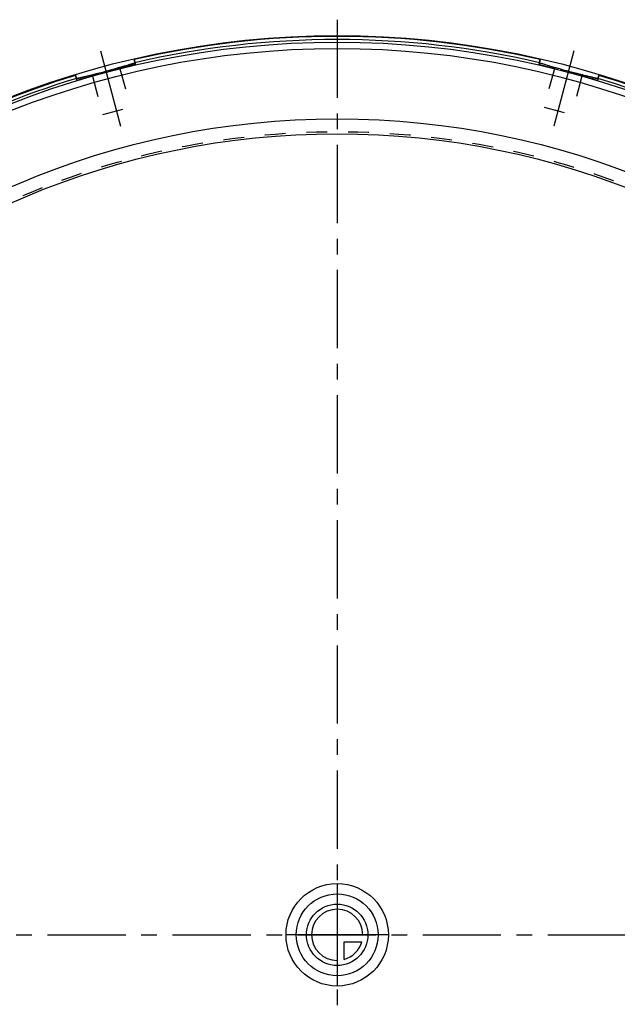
# Model space of a CAD drawing. Header units: millimetres. Extents: x 214 to 786, y 214 to 786.
# Tile 3 of 4: x 401 to 588, y 478 to 786. Entities that reach past the tile are written whole.
import ezdxf

# ---------------------------------------------------------------- set-up
doc = ezdxf.new("R2010")
doc.units = ezdxf.units.MM
doc.header["$LTSCALE"] = 65.185185
doc.linetypes.add('CENTER', pattern=[0.6, 0.375, -0.075, 0.075, -0.075])
doc.linetypes.add('HIDDEN', pattern=[0.2, 0.1, -0.1])
for name, color, linetype in [('KONST.EL_MIT_GEO', 7, 'CONTINUOUS'), ('KURVEN', 7, 'CONTINUOUS'), ('L1', 7, 'CONTINUOUS')]:
    doc.layers.add(name, color=color, linetype=linetype)

msp = doc.modelspace()

# ---------------------------------------------------------------- linework, layer by layer
at = {"layer": 'KONST.EL_MIT_GEO', "color": 2, "linetype": 'CENTER'}
for p, q in [((425.98, 776.25), (432.29, 752.69)), ((574.02, 776.25), (567.71, 752.69))]:
    msp.add_line(p, q, dxfattribs=at)
at = {"layer": 'KONST.EL_MIT_GEO', "color": 7, "linetype": 'Continuous'}
for p, q in [((436.54, 773.52), (436.49, 773.73)), ((563.46, 773.52), (563.51, 773.73)), ((418.19, 768.61), (418.14, 768.81)), ((581.81, 768.61), (581.86, 768.81))]:
    msp.add_line(p, q, dxfattribs=at)
at = {"layer": 'KONST.EL_MIT_GEO', "color": 8, "linetype": 'HIDDEN'}
for p, q in [((436.54, 773.52), (436.97, 771.95)), ((436.59, 773.35), (436.54, 773.52)), ((563.46, 773.52), (563.03, 771.95)), ((563.46, 773.52), (563.41, 773.35)), ((436.96, 771.95), (418.62, 767.04)), ((427.68, 769.9), (428.43, 770.1)), ((432.09, 770.65), (435.3, 758.67)), ((581.38, 767.04), (563.04, 771.95)), ((567.91, 770.65), (564.7, 758.67)), ((572.32, 769.9), (573.07, 769.7)), ((418.19, 768.61), (418.61, 767.03)), ((418.19, 768.61), (418.24, 768.44)), ((423.49, 768.34), (426.7, 756.36)), ((576.51, 768.34), (573.3, 756.36)), ((581.81, 768.61), (581.39, 767.03)), ((581.76, 768.44), (581.81, 768.61)), ((426.7, 756.36), (435.3, 758.67)), ((564.7, 758.67), (573.3, 756.36))]:
    msp.add_line(p, q, dxfattribs=at)
at = {"layer": 'KONST.EL_MIT_GEO', "color": 7, "linetype": 'Continuous'}
for radius in [281, 279, 277, 255, 250.35]:
    msp.add_circle((500, 500), radius, dxfattribs=at)
at = {"layer": 'KONST.EL_MIT_GEO', "color": 8, "linetype": 'HIDDEN'}
msp.add_circle((500, 500), 251, dxfattribs=at)
at = {"layer": 'KONST.EL_MIT_GEO', "color": 7, "linetype": 'Continuous'}
for centre, radius, start, end in [((500, 500), 280.79, 76.9389, 103.0611), ((500, 500), 279.79, 76.9359, 103.0641), ((223.16, 1532.56), 789.61, 284.81239, 285.01173), ((230.08, 1508.12), 764.22, 284.98536, 285.21387), ((776.53, 1532.64), 789.61, 254.81239, 255.01173), ((795.7, 1603.28), 862.8, 254.99523, 255.14823), ((500, 500), 280.79, 106.9389, 73.0611), ((500, 500), 279.79, 140.3256, 73.0641), ((500, 500), 279.79, 106.9359, 128.9423)]:
    msp.add_arc(centre, radius, start, end, dxfattribs=at)
at = {"layer": 'KONST.EL_MIT_GEO', "color": 8, "linetype": 'HIDDEN'}
for centre, radius, start, end in [((242.28, 1463.13), 717.6, 285.03525, 285.2168), ((500, 500), 279.79, 139.92, 73.0641)]:
    msp.add_arc(centre, radius, start, end, dxfattribs=at)
at = {"layer": 'KONST.EL_MIT_GEO', "color": 7, "linetype": 'Continuous'}
for points, knots in [([(436.76, 772.55), (436.69, 772.5), (436.49, 772.41), (435.86, 772.18), (434.65, 771.81), (432.81, 771.29), (431.4, 770.9), (430.62, 770.69)], [0, 0, 0, 0, 0.037092, 0.102986, 0.316346, 0.623649, 1, 1, 1, 1]), ([(436.54, 773.52), (436.56, 773.47), (436.61, 773.27), (436.67, 773.07), (436.7, 772.92)], [0, 0, 0, 0, 0.267385, 1, 1, 1, 1]), ([(436.77, 772.57), (436.77, 772.57), (436.76, 772.56), (436.76, 772.55), (436.76, 772.55)], [0, 0, 0, 0, 0.603532, 1, 1, 1, 1]), ([(563.24, 772.55), (563.22, 772.57), (563.25, 772.7), (563.28, 772.88), (563.37, 773.18), (563.42, 773.4), (563.46, 773.52)], [0, 0, 0, 0, 0.091799, 0.310232, 0.628851, 1, 1, 1, 1]), ([(569.67, 770.61), (568.86, 770.83), (567.38, 771.23), (565.45, 771.78), (564.19, 772.16), (563.53, 772.41), (563.31, 772.5), (563.24, 772.55)], [0, 0, 0, 0, 0.375211, 0.683032, 0.897149, 0.963126, 1, 1, 1, 1]), ([(579.96, 767.92), (579.6, 768.01), (577.79, 768.44), (575.99, 768.92), (574.54, 769.3)], [0, 0, 0, 0, 0.196967, 1, 1, 1, 1]), ([(418.5, 767.66), (418.47, 767.66), (418.43, 767.79), (418.36, 767.96), (418.28, 768.27), (418.22, 768.49), (418.19, 768.61)], [0, 0, 0, 0, 0.091799, 0.310232, 0.628851, 1, 1, 1, 1]), ([(420.05, 767.93), (419.71, 767.85), (419.2, 767.75), (418.67, 767.64), (418.5, 767.66)], [0, 0, 0, 0, 0.668649, 1, 1, 1, 1]), ([(425.03, 769.19), (424.54, 769.06), (422.88, 768.63), (421.23, 768.2), (420.05, 767.93)], [0, 0, 0, 0, 0.294103, 1, 1, 1, 1]), ([(581.5, 767.66), (581.33, 767.64), (580.81, 767.75), (580.3, 767.85), (579.96, 767.92)], [0, 0, 0, 0, 0.331487, 1, 1, 1, 1]), ([(581.52, 767.67), (581.52, 767.67), (581.52, 767.66), (581.51, 767.66), (581.5, 767.66)], [0, 0, 0, 0, 0.603532, 1, 1, 1, 1]), ([(581.81, 768.61), (581.79, 768.55), (581.74, 768.35), (581.69, 768.15), (581.64, 768)], [0, 0, 0, 0, 0.267385, 1, 1, 1, 1])]:
    msp.add_open_spline(points, degree=3, knots=knots, dxfattribs=at)
at = {"layer": 'KONST.EL_MIT_GEO', "color": 8, "linetype": 'HIDDEN'}
for points, knots in [([(430.63, 770.69), (431.35, 770.89), (432.68, 771.25), (434.45, 771.75), (435.74, 772.15), (436.42, 772.37), (436.66, 772.49)], [0, 0, 0, 0, 0.357714, 0.656562, 0.875619, 1, 1, 1, 1]), ([(436.76, 772.63), (436.76, 772.67), (436.71, 772.91), (436.64, 773.15), (436.59, 773.35)], [0, 0, 0, 0, 0.164428, 1, 1, 1, 1]), ([(436.76, 772.55), (436.76, 772.55), (436.77, 772.58), (436.77, 772.61), (436.76, 772.63)], [0, 0, 0, 0, 0.338615, 1, 1, 1, 1]), ([(563.24, 772.63), (563.23, 772.62), (563.23, 772.6), (563.23, 772.58), (563.23, 772.57)], [0, 0, 0, 0, 0.561212, 1, 1, 1, 1]), ([(563.23, 772.57), (563.23, 772.57), (563.24, 772.56), (563.24, 772.55), (563.24, 772.55)], [0, 0, 0, 0, 0.603629, 1, 1, 1, 1]), ([(563.25, 772.7), (563.24, 772.69), (563.24, 772.66), (563.24, 772.64), (563.24, 772.63)], [0, 0, 0, 0, 0.53935, 1, 1, 1, 1]), ([(563.41, 773.35), (563.38, 773.24), (563.34, 773.1), (563.3, 772.95), (563.3, 772.92)], [0, 0, 0, 0, 0.77382, 1, 1, 1, 1]), ([(574.55, 769.3), (575.08, 769.16), (576.88, 768.69), (578.68, 768.22), (579.96, 767.92)], [0, 0, 0, 0, 0.294548, 1, 1, 1, 1]), ([(418.24, 768.44), (418.27, 768.32), (418.31, 768.18), (418.35, 768.03), (418.36, 768)], [0, 0, 0, 0, 0.77382, 1, 1, 1, 1]), ([(418.42, 767.79), (418.43, 767.78), (418.44, 767.75), (418.45, 767.73), (418.45, 767.72)], [0, 0, 0, 0, 0.53935, 1, 1, 1, 1]), ([(418.45, 767.72), (418.45, 767.71), (418.46, 767.69), (418.47, 767.68), (418.48, 767.67)], [0, 0, 0, 0, 0.561212, 1, 1, 1, 1]), ([(418.48, 767.67), (418.48, 767.67), (418.48, 767.66), (418.49, 767.66), (418.5, 767.66)], [0, 0, 0, 0, 0.603629, 1, 1, 1, 1]), ([(418.64, 767.66), (418.68, 767.66), (418.86, 767.68), (419.04, 767.71), (419.18, 767.74)], [0, 0, 0, 0, 0.190867, 1, 1, 1, 1]), ([(419.18, 767.74), (419.25, 767.75), (419.54, 767.81), (419.82, 767.87), (420.05, 767.93)], [0, 0, 0, 0, 0.215724, 1, 1, 1, 1]), ([(420.05, 767.93), (420.38, 768), (422.05, 768.4), (423.7, 768.84), (425.03, 769.19)], [0, 0, 0, 0, 0.198559, 1, 1, 1, 1]), ([(579.96, 767.92), (580.12, 767.89), (580.59, 767.78), (581.07, 767.67), (581.39, 767.66)], [0, 0, 0, 0, 0.342115, 1, 1, 1, 1]), ([(581.5, 767.66), (581.51, 767.66), (581.53, 767.68), (581.54, 767.7), (581.55, 767.72)], [0, 0, 0, 0, 0.338615, 1, 1, 1, 1]), ([(581.55, 767.72), (581.57, 767.76), (581.65, 767.99), (581.71, 768.23), (581.76, 768.44)], [0, 0, 0, 0, 0.164428, 1, 1, 1, 1])]:
    msp.add_open_spline(points, degree=3, knots=knots, dxfattribs=at)
for points in [[(436.66, 772.49), (436.69, 772.51), (436.73, 772.53), (436.76, 772.55)], [(563.24, 772.55), (563.28, 772.52), (563.33, 772.5), (563.37, 772.48)], [(563.3, 772.92), (563.28, 772.85), (563.26, 772.77), (563.25, 772.7)], [(573.07, 769.7), (573.56, 769.56), (574.05, 769.43), (574.55, 769.3)], [(418.36, 768), (418.38, 767.93), (418.4, 767.86), (418.42, 767.79)], [(418.5, 767.66), (418.54, 767.65), (418.59, 767.65), (418.64, 767.66)], [(581.39, 767.66), (581.43, 767.65), (581.47, 767.65), (581.5, 767.66)]]:
    msp.add_open_spline(points, degree=3, dxfattribs=at)
at = {"layer": 'KONST.EL_MIT_GEO', "color": 7, "linetype": 'Continuous'}
for points in [[(436.7, 772.92), (436.72, 772.85), (436.74, 772.77), (436.75, 772.7)], [(436.75, 772.7), (436.76, 772.66), (436.77, 772.62), (436.77, 772.57)], [(581.58, 767.79), (581.56, 767.75), (581.55, 767.71), (581.52, 767.67)], [(581.64, 768), (581.62, 767.93), (581.6, 767.86), (581.58, 767.79)]]:
    msp.add_open_spline(points, degree=3, dxfattribs=at)
at = {"layer": 'KURVEN', "color": 40, "linetype": 'Continuous'}
for p, q in [((500, 516), (500, 484)), ((516, 500), (484, 500)), ((502.2, 492.31), (502.2, 497.8)), ((502.2, 497.8), (507.69, 497.8))]:
    msp.add_line(p, q, dxfattribs=at)
for radius in [16, 12.8, 9.6]:
    msp.add_circle((500, 500), radius, dxfattribs=at)
for start, end in [(0, 270), (285.962, 344.038)]:
    msp.add_arc((500, 500), 8, start, end, dxfattribs=at)
at = {"layer": 'L1', "color": 2, "linetype": 'CENTER'}
for p, q in [((500, 786), (500, 214)), ((213.87, 500), (786.13, 500))]:
    msp.add_line(p, q, dxfattribs=at)

doc.saveas('drawing.dxf')
